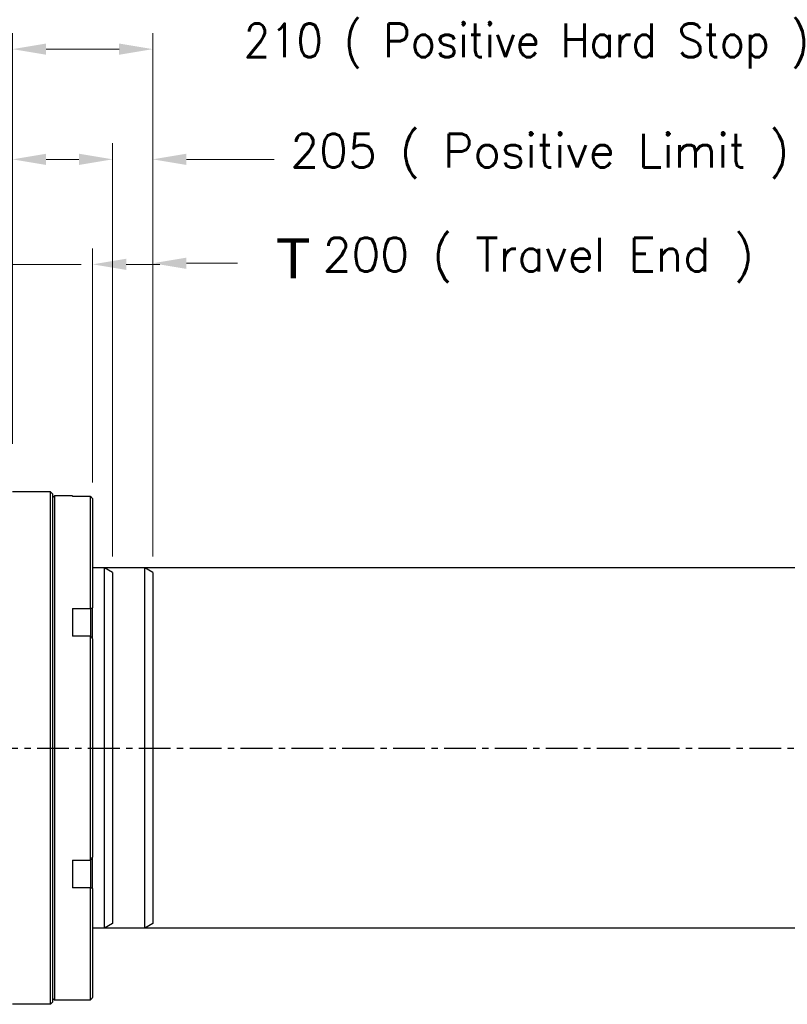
# Model space of a CAD drawing. Extents: x 0 to 1685, y -10 to 1188.
# Tile 4 of 23: x 811 to 1002, y 393 to 639. Entities that reach past the tile are written whole.
import ezdxf

# ---------------------------------------------------------------- set-up
doc = ezdxf.new("R2010")
doc.units = 0
doc.header["$LTSCALE"] = 25.4
doc.linetypes.add('CENTER', pattern=[2, 1.25, -0.25, 0.25, -0.25])
doc.layers.get('0').update_dxf_attribs({"linetype": 'CONTINUOUS'})
doc.layers.get('Defpoints').update_dxf_attribs({"linetype": 'CONTINUOUS'})
doc.layers.add('ATA-CENTER', color=133, linetype='CENTER')
doc.layers.add('ATA-DIM', color=252, linetype='CONTINUOUS', lineweight=25)
doc.layers.add('ATA-SECTION', color=3, linetype='CONTINUOUS', lineweight=35)
doc.styles.get("Standard").update_dxf_attribs({"font": 'simplex.shx'})
doc.styles.add('주 문자 (ISO)', font='arial.ttf')
doc.dimstyles.new('ata_A1', dxfattribs={"dimtxt": 4.2, "dimasz": 4.2, "dimexe": 2, "dimexo": 2, "dimgap": 2, "dimtad": 0, "dimtih": 1, "dimtoh": 1, "dimdec": 6, "dimdsep": 46, "dimtxsty": 'Standard', "dimcen": 0, "dimclrd": 252, "dimclre": 252, "dimclrt": 4, "dimadec": 6, "dimazin": 2, "dimtfac": 1, "dimtdec": 6, "dimtofl": 0, "dimtmove": 0, "dimatfit": 3, "dimfxl": 0, "dimtolj": 1, "dimtzin": 0, "dimlwd": 0, "dimlwe": 0, "dimarcsym": 0})

# ---------------------------------------------------------------- blocks, each defined once
blk = doc.blocks.new('*D13742')
at = {"layer": 'ATA-DIM', "color": 252, "lineweight": 0}
for p, q in [((809.09, 532.61), (809.09, 581.45)), ((829.09, 522.94), (829.09, 581.45)), ((800.69, 577.45), (792.29, 577.45)), ((809.09, 577.45), (826.26, 577.45)), ((837.49, 577.45), (845.89, 577.45))]:
    blk.add_line(p, q, dxfattribs=at)
at = {"layer": 'ATA-DIM', "color": 252}
for points in [[(800.69, 576.05), (800.69, 578.85), (809.09, 577.45)], [(837.49, 578.85), (837.49, 576.05), (829.09, 577.45)]]:
    blk.add_solid(points, dxfattribs=at)
at = {"layer": 'Defpoints', "color": 0}
for p in [(829.09, 577.45), (809.09, 528.61), (829.09, 518.94)]:
    blk.add_point(p, dxfattribs=at)
at = {"layer": 'ATA-DIM', "color": 4, "insert": (670.9, 583.84), "char_height": 8.4, "attachment_point": 1}
blk.add_mtext('\\A1;20(Negative Hard Stop)', dxfattribs=at)
blk = doc.blocks.new('*D13741')
at = {"layer": 'ATA-DIM', "color": 252, "lineweight": 0}
for p, q in [((809.09, 532.61), (809.09, 607.68)), ((834.09, 504.45), (834.09, 607.68)), ((809.09, 603.68), (789.22, 603.68)), ((817.49, 603.68), (825.69, 603.68))]:
    blk.add_line(p, q, dxfattribs=at)
at = {"layer": 'ATA-DIM', "color": 252}
for points in [[(817.49, 605.08), (817.49, 602.28), (809.09, 603.68)], [(825.69, 602.28), (825.69, 605.08), (834.09, 603.68)]]:
    blk.add_solid(points, dxfattribs=at)
at = {"layer": 'Defpoints', "color": 0}
for p in [(834.09, 603.68), (809.09, 528.61), (834.09, 500.45)]:
    blk.add_point(p, dxfattribs=at)
at = {"layer": 'ATA-DIM', "color": 4, "insert": (668.8, 610.06), "char_height": 8.4, "attachment_point": 1}
blk.add_mtext('\\A1;25(Negative Limit)', dxfattribs=at)
blk = doc.blocks.new('*D13740')
at = {"layer": 'ATA-DIM', "color": 252, "lineweight": 0}
for p, q in [((809.09, 532.61), (809.09, 635.21)), ((844.09, 504.45), (844.09, 635.21)), ((809.09, 631.21), (789.22, 631.21)), ((817.49, 631.21), (835.69, 631.21))]:
    blk.add_line(p, q, dxfattribs=at)
at = {"layer": 'ATA-DIM', "color": 252}
for points in [[(817.49, 632.61), (817.49, 629.81), (809.09, 631.21)], [(835.69, 629.81), (835.69, 632.61), (844.09, 631.21)]]:
    blk.add_solid(points, dxfattribs=at)
at = {"layer": 'Defpoints', "color": 0}
for p in [(844.09, 631.21), (809.09, 528.61), (844.09, 500.45)]:
    blk.add_point(p, dxfattribs=at)
at = {"layer": 'ATA-DIM', "color": 4, "insert": (667.45, 637.59), "char_height": 8.4, "attachment_point": 1}
blk.add_mtext('\\A1;35(Home Position)', dxfattribs=at)
blk = doc.blocks.new('*D13753')
at = {"layer": 'ATA-DIM', "color": 252, "lineweight": 0}
for p, q in [((844.09, 504.45), (844.09, 581.72)), ((1044.09, 504.45), (1044.09, 581.72)), ((852.49, 577.72), (865.23, 577.72)), ((1035.69, 577.72), (1018.72, 577.72))]:
    blk.add_line(p, q, dxfattribs=at)
at = {"layer": 'ATA-DIM', "color": 252}
for points in [[(852.49, 579.12), (852.49, 576.32), (844.09, 577.72)], [(1035.69, 576.32), (1035.69, 579.12), (1044.09, 577.72)]]:
    blk.add_solid(points, dxfattribs=at)
at = {"layer": 'Defpoints', "color": 0}
for p in [(1044.09, 577.72), (844.09, 500.45), (1044.09, 500.45)]:
    blk.add_point(p, dxfattribs=at)
at = {"layer": 'ATA-DIM', "color": 4, "insert": (869.23, 584.1), "char_height": 8.4, "attachment_point": 1}
blk.add_mtext('\\A1;   200 ( Travel End )', dxfattribs=at)
blk = doc.blocks.new('*D13752')
at = {"layer": 'ATA-DIM', "color": 252, "lineweight": 0}
for p, q in [((844.09, 504.45), (844.09, 607.68)), ((1049.09, 504.45), (1049.09, 607.68)), ((852.49, 603.68), (874.42, 603.68)), ((1040.69, 603.68), (1024.55, 603.68))]:
    blk.add_line(p, q, dxfattribs=at)
at = {"layer": 'ATA-DIM', "color": 252}
for points in [[(852.49, 605.08), (852.49, 602.28), (844.09, 603.68)], [(1040.69, 602.28), (1040.69, 605.08), (1049.09, 603.68)]]:
    blk.add_solid(points, dxfattribs=at)
at = {"layer": 'Defpoints', "color": 0}
for p in [(1049.09, 603.68), (844.09, 500.45), (1049.09, 500.45)]:
    blk.add_point(p, dxfattribs=at)
at = {"layer": 'ATA-DIM', "color": 4, "insert": (878.42, 610.06), "char_height": 8.4, "attachment_point": 1}
blk.add_mtext('\\A1;205 ( Positive Limit )', dxfattribs=at)
blk = doc.blocks.new('*D13751')
at = {"layer": 'ATA-DIM', "color": 252, "lineweight": 0}
for p, q in [((844.09, 504.45), (844.09, 635.21)), ((1054.09, 504.45), (1054.09, 635.21)), ((835.69, 631.21), (827.29, 631.21)), ((1062.49, 631.21), (1070.89, 631.21))]:
    blk.add_line(p, q, dxfattribs=at)
at = {"layer": 'ATA-DIM', "color": 252}
for points in [[(835.69, 629.81), (835.69, 632.61), (844.09, 631.21)], [(1062.49, 632.61), (1062.49, 629.81), (1054.09, 631.21)]]:
    blk.add_solid(points, dxfattribs=at)
at = {"layer": 'Defpoints', "color": 0}
for p in [(1054.09, 631.21), (844.09, 500.45), (1054.09, 500.45)]:
    blk.add_point(p, dxfattribs=at)
at = {"layer": 'ATA-DIM', "color": 4, "insert": (866.75, 637.59), "char_height": 8.4, "attachment_point": 1}
blk.add_mtext('\\A1;210 ( Positive Hard Stop )', dxfattribs=at)

msp = doc.modelspace()

# ---------------------------------------------------------------- linework, layer by layer
for p, q in [((818.5876432, 520.6056106), (809.0876432, 520.6056106)), ((819.0876432, 520.1056106), (818.5876432, 520.6056106)), ((818.5876432, 392.6056106), (818.5876432, 520.6056106)), ((819.0876432, 520.1056106), (819.0876432, 393.1056106)), ((819.0876432, 519.1056106), (819.5876432, 519.6056106)), ((824.0876432, 519.6056106), (819.5876432, 519.6056106)), ((819.5876432, 519.6056106), (819.5876432, 393.6056106)), ((824.0876432, 519.6056106), (824.0876432, 519.4784983)), ((828.5876432, 519.4784983), (824.0876432, 519.4784983)), ((828.5876432, 491.5061561), (828.5876432, 519.4784983)), ((829.0876432, 518.9434001), (829.0876432, 491.6716197)), ((842.0876432, 501.6056106), (829.0876432, 501.6056106)), ((844.0876432, 500.4509101), (842.0876432, 501.6056106)), ((842.0876432, 411.6056106), (842.0876432, 501.6056106)), ((844.0876432, 500.4509101), (844.0876432, 412.7603112)), ((824.0876432, 491.5061561), (828.5876432, 491.5061561)), ((824.0876432, 491.5061561), (824.0876432, 484.5779528)), ((828.5876432, 491.5061561), (828.5876432, 489.3197122)), ((829.0876432, 489.7527249), (829.0876432, 491.6716197)), ((829.0876432, 483.8773911), (829.0876432, 489.7527249)), ((828.5876432, 489.3197122), (828.5876432, 484.5779528)), ((828.5876432, 484.5779528), (824.0876432, 484.5779528)), ((828.5876432, 428.6332684), (828.5876432, 484.5779528)), ((829.0876432, 483.8773911), (829.0876432, 429.3338302)), ((824.0876432, 428.6332684), (824.0876432, 421.7050652)), ((824.0876432, 428.6332684), (828.5876432, 428.6332684)), ((828.5876432, 428.6332684), (828.5876432, 423.891509)), ((829.0876432, 423.4584963), (829.0876432, 429.3338302)), ((828.5876432, 423.891509), (828.5876432, 421.7050652)), ((829.0876432, 421.5396015), (829.0876432, 423.4584963)), ((828.5876432, 421.7050652), (824.0876432, 421.7050652)), ((828.5876432, 393.732723), (828.5876432, 421.7050652)), ((829.0876432, 421.5396015), (829.0876432, 394.2678211)), ((842.0876432, 411.6056106), (829.0876432, 411.6056106)), ((844.0876432, 412.7603112), (842.0876432, 411.6056106)), ((819.0876432, 394.1056106), (819.5876432, 393.6056106)), ((824.0876432, 393.6056106), (819.5876432, 393.6056106)), ((824.0876432, 393.732723), (824.0876432, 393.6056106)), ((824.0876432, 393.732723), (828.5876432, 393.732723)), ((818.5876432, 392.6056106), (809.0876432, 392.6056106)), ((819.0876432, 393.1056106), (818.5876432, 392.6056106))]:
    msp.add_line(p, q)
at = {"color": 251}
for p, q in [((1052.0876432, 501.6056106), (829.0876432, 501.6056106)), ((834.0876432, 500.4509101), (832.0876432, 501.6056106)), ((832.0876432, 411.6056106), (832.0876432, 501.6056106)), ((834.0876432, 500.4509101), (834.0876432, 412.7603112)), ((1052.0876432, 411.6056106), (829.0876432, 411.6056106)), ((834.0876432, 412.7603112), (832.0876432, 411.6056106))]:
    msp.add_line(p, q, dxfattribs=at)
for points in [[(828.5876432, 519.4784983), (828.754567, 519.3006172), (828.9212382, 519.1222505), (829.0876432, 518.9434001)], [(828.5876432, 491.5061561), (828.754567, 491.5617758), (828.9212382, 491.6169339), (829.0876432, 491.6716197)], [(829.0876432, 483.8773911), (828.9212382, 484.1109273), (828.754567, 484.3444521), (828.5876432, 484.5779528)], [(828.5876432, 428.6332684), (828.754567, 428.8667692), (828.9212382, 429.100294), (829.0876432, 429.3338302)], [(829.0876432, 421.5396015), (828.9212382, 421.5942874), (828.754567, 421.6494455), (828.5876432, 421.7050652)], [(828.5876432, 393.732723), (828.754567, 393.910604), (828.9212382, 394.0889707), (829.0876432, 394.2678211)]]:
    msp.add_open_spline(points, degree=3)
at = {"layer": 'ATA-CENTER', "ltscale": 0.25}
msp.add_line((231.0203856, 456.6056106), (1055.6243465, 456.6056106), dxfattribs=at)

# ---------------------------------------------------------------- texts
at = {"layer": 'ATA-SECTION', "insert": (874.9247191, 573.9585369), "char_height": 10, "attachment_point": 7, "style": '주 문자 (ISO)'}
msp.add_mtext('T', dxfattribs=at)

# ---------------------------------------------------------------- dimensions: what is measured, and where the dimension line sits
at = {"layer": 'ATA-DIM'}
for base, p1, p2, text, override, picture, middle in [((844.0876432, 631.2077817), (809.0876432, 528.6056106), (844.0876432, 500.4509101), '<>(Home Position)', {"dimscale": 2, "dimtxt": 4.2, "dimtxsty": 'Standard', "dimtfac": 0.571429, "dimtdec": 2}, '*D13740', (726.3376432, 631.2077817)), ((1054.0876432, 631.2077817), (844.0876432, 500.4509101), (1054.0876432, 500.4509101), '<> ( Positive Hard Stop )', {"dimscale": 2, "dimtfac": 0.571429, "dimtdec": 2}, '*D13751', (954.4885113, 631.2077817)), ((834.0876432, 603.6785038), (809.0876432, 528.6056106), (834.0876432, 500.4509101), '<>(Negative Limit)', {"dimscale": 2, "dimtxt": 4.2, "dimtxsty": 'Standard', "dimtfac": 0.571429, "dimtdec": 2}, '*D13741', (727.0096432, 603.6785038)), ((1049.0876432, 603.6785038), (844.0876432, 500.4509101), (1049.0876432, 500.4509101), '<> ( Positive Limit )', {"dimscale": 2, "dimtfac": 0.571429, "dimtdec": 2}, '*D13752', (949.4842155, 603.6785038)), ((829.0876432, 577.4535527), (809.0876432, 528.6056106), (829.0876432, 518.9434001), '<>(Negative Hard Stop)', {"dimscale": 2, "dimtxt": 4.2, "dimtxsty": 'Standard', "dimtfac": 0.571429, "dimtdec": 2}, '*D13742', (746.5808135, 577.4535527)), ((1044.0876432, 577.7194997), (844.0876432, 500.4509101), (1044.0876432, 500.4509101), '   <> ( Travel End )', {"dimscale": 2, "dimpost": '', "dimtol": 0, "dimlim": 0, "dimtp": 0, "dimtm": 0, "dimtfac": 0.571429, "dimtdec": 2, "dimtolj": 1, "dimtzin": 0}, '*D13753', (941.9777718, 577.7194997))]:
    dim = msp.add_linear_dim(base=base, p1=p1, p2=p2, angle=180, text=text, dimstyle='ata_A1', override=override, dxfattribs=at)
    dim.commit()
    dim.dimension.update_dxf_attribs({"geometry": picture, "text_midpoint": middle, "dimtype": 160})

doc.saveas('drawing.dxf')
